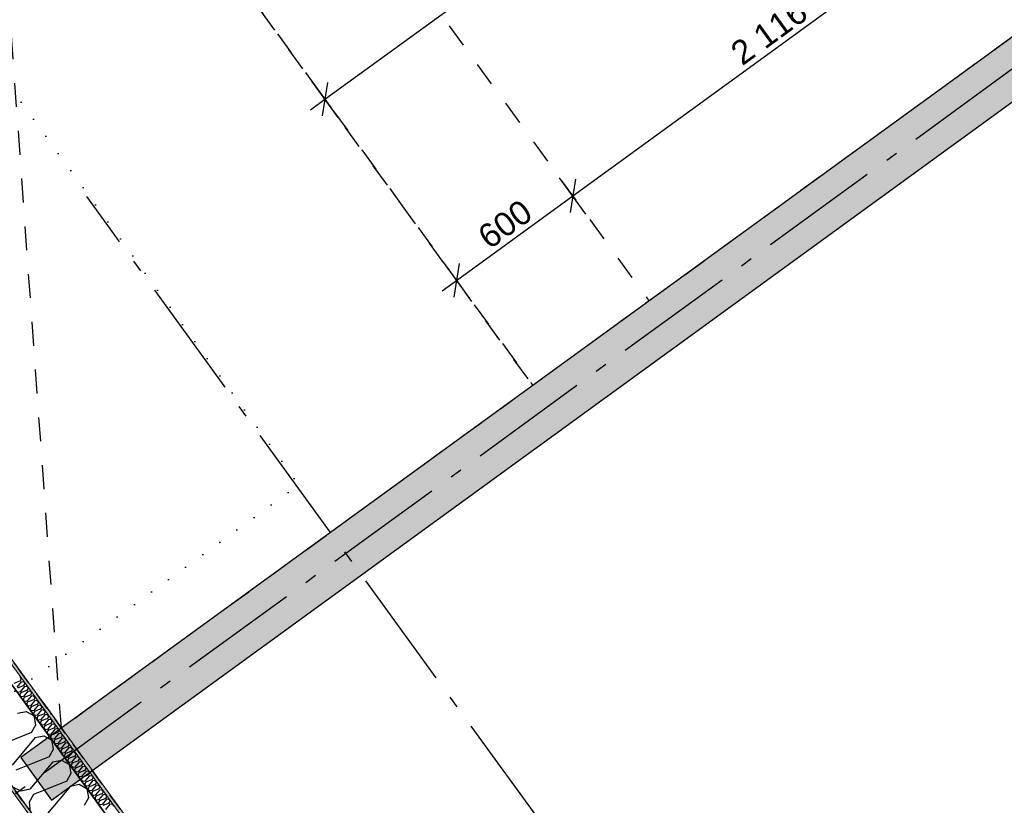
# Model space of a CAD drawing. Header units: millimetres. Extents: x -150 to 340869, y -1115 to 365939.
# Tile 147 of 193: x 321183 to 325297, y 341261 to 344542. Entities that reach past the tile are written whole.
import ezdxf
from ezdxf.enums import TextEntityAlignment as Align

# ---------------------------------------------------------------- set-up
doc = ezdxf.new("R2010")
doc.units = ezdxf.units.MM
doc.header["$LTSCALE"] = 0.5
doc.header["$MEASUREMENT"] = 0
for name, pattern in [('Akselinje', [1500, 1000, -200, 100, -200]), ('Over snittplan', [260, 150, -50, 10, -50]), ('PLINE', [0]), ('Stipling', [400, 200, -200]), ('Tett prikk', [176.388884, 0, -176.388884])]:
    doc.linetypes.add(name, pattern=pattern)
for name, color, linetype in [('0(Nye konstruksjoner)', 7, 'Continuous'), ('232- Ikke-bærende yttervegger (Skravur)(Nye konstruksjoner)', 7, 'Continuous'), ('232- Ikke-bærende yttervegger(Nye konstruksjoner)', 7, 'Continuous'), ('255- Gulvoverflate(Nye konstruksjoner)', 7, 'Continuous'), ('26-- Yttertak(Nye konstruksjoner)', 7, 'Continuous'), ('82-- Modullinjer(Nye konstruksjoner)', 7, 'Continuous'), ('842-M___1_50 Målsetting bygning(Nye konstruksjoner)', 7, 'Continuous'), ('862- M___Nettoareal(Nye konstruksjoner)', 7, 'Continuous'), ('862- M___Nettoareal(Polylinje)(Nye konstruksjoner)', 7, 'Continuous'), ('862- M___Nettoareal(Tekst)(Nye konstruksjoner)', 7, 'Continuous')]:
    doc.layers.add(name, color=color, linetype=linetype)
doc.layers.add('235- Utvendig kledning og overflate(Nye konstruksjoner)', color=7, linetype='Continuous', lineweight=0)
doc.layers.add('236- Innvendig kledning og overflate(Nye konstruksjoner)', color=7, linetype='Continuous', lineweight=0)
doc.styles.add('GENERATED_STYLE_1', font='txt')
doc.styles.add('GENERATED_STYLE_2', font='arial.ttf')
doc.styles.add('GENERATED_STYLE_4', font='arial.ttf')
doc.dimstyles.new('GENERATED_STYLE__3', dxfattribs={"dimtxt": 100, "dimasz": 95, "dimexe": 0.18, "dimexo": 0.0625, "dimgap": 0, "dimtad": 1, "dimdec": 0, "dimzin": 0, "dimdsep": 46, "dimtxsty": 'GENERATED_STYLE_2', "dimblk": 'ARROWHEAD_6', "dimblk1": 'ARROWHEAD_6', "dimblk2": 'ARROWHEAD_6', "dimcen": 0.09, "dimse1": 1, "dimse2": 1, "dimclrd": 256, "dimclre": 256, "dimclrt": 256, "dimadec": 1, "dimazin": 0, "dimtfac": 1, "dimtdec": 4, "dimtmove": 0, "dimatfit": 3, "dimfxl": 1, "dimtolj": 1, "dimtzin": 0, "dimarcsym": 0})
pattern_1 = [(0, (0, 0), (0, 43.30127), [0, -25]), (0, (12.5, 21.65), (0, 43.30127), [0, -25])]

# ---------------------------------------------------------------- blocks, each defined once
blk = doc.blocks.new('TEK _ SJAKT _ LAGER__2', base_point=(318271.8, 347997.8))
at = {"layer": '862- M___Nettoareal(Polylinje)(Nye konstruksjoner)', "linetype": 'Stipling', "flags": 128}
blk.add_lwpolyline([(323792.6, 351613.4), (317110.9, 351613.4), (317110.9, 349452.8), (316890.9, 349452.8), (316890.9, 351613.4), (314484.9, 351613.4), (314484.9, 349447.8), (317110.9, 349447.8), (317110.9, 349227.8), (308760.9, 349227.8), (308760.9, 346182.3), (321025.4, 346182.3), (323326.2, 343015.5), (326185.7, 345093.1), (324517.5, 347389.1), (324695.5, 347518.4), (326363.7, 345222.4), (327720, 346207.8)], close=True, dxfattribs=at)
at = {"layer": '862- M___Nettoareal(Tekst)(Nye konstruksjoner)', "style": 'GENERATED_STYLE_1'}
for tag, p in [('DUMMY_861', (318909, 348186.1)), ('ROOM_NAME', (317634.6, 348136.2)), ('DUMMY_862', (317634.6, 347997.8))]:
    blk.add_attdef(tag, text='', height=100, dxfattribs=at).set_placement(p, align=Align.TOP_LEFT)
blk = doc.blocks.new('Ikke målbart areal__3', base_point=(318271.8, 344616.6))
at = {"layer": '862- M___Nettoareal(Polylinje)(Nye konstruksjoner)', "linetype": 'Stipling', "flags": 128}
blk.add_lwpolyline([(308760.9, 346182.3), (308760.9, 345237.9), (308760.9, 343747.8), (319785, 343747.8), (321356.7, 341584.6), (323326.2, 343015.5), (321025.4, 346182.3)], close=True, dxfattribs=at)
at = {"layer": '862- M___Nettoareal(Tekst)(Nye konstruksjoner)', "style": 'GENERATED_STYLE_1'}
for tag, p in [('DUMMY_861', (318819.7, 344804.8)), ('ROOM_NAME', (317723.9, 344762.2)), ('DUMMY_862', (317723.9, 344616.6))]:
    blk.add_attdef(tag, text='', height=100, dxfattribs=at).set_placement(p, align=Align.TOP_LEFT)
blk = doc.blocks.new('*X62')
at = {"layer": '232- Ikke-bærende yttervegger (Skravur)(Nye konstruksjoner)', "linetype": 'PLINE'}
for p, q in [((321185.7, 341781.3), (321158.8, 341770.5)), ((321188.7, 341777.2), (321170.1, 341754.9)), ((321181.5, 341798.3), (321187.9, 341794.7)), ((321185.7, 341781.3), (321189.3, 341787.5)), ((321189.3, 341787.5), (321187.9, 341794.7)), ((321188.7, 341777.2), (321195.7, 341778.6)), ((321195.7, 341778.6), (321202.2, 341775.1)), ((321200, 341761.7), (321203.5, 341767.9)), ((321203.5, 341767.9), (321202.2, 341775.1)), ((321200, 341761.7), (321173.1, 341750.8)), ((321184.4, 341735.3), (321177.4, 341733.9)), ((321187.4, 341731.2), (321183.9, 341725)), ((321203, 341757.5), (321184.4, 341735.3)), ((321214.3, 341742), (321187.4, 341731.2)), ((321217.3, 341737.9), (321198.7, 341715.7)), ((321203, 341757.5), (321210, 341759)), ((321210, 341759), (321216.5, 341755.5)), ((321214.3, 341742), (321217.8, 341748.2)), ((321217.8, 341748.2), (321216.5, 341755.5)), ((321217.3, 341737.9), (321224.3, 341739.3)), ((321224.3, 341739.3), (321230.7, 341735.8)), ((321228.6, 341722.4), (321232.1, 341728.6)), ((321232.1, 341728.6), (321230.7, 341735.8)), ((321183.9, 341725), (321184.8, 341717.4)), ((321191.7, 341714.2), (321184.8, 341717.4)), ((321198.7, 341715.7), (321191.7, 341714.2)), ((321201.6, 341711.5), (321198.1, 341705.3)), ((321198.1, 341705.3), (321199, 341697.8)), ((321205.9, 341694.6), (321199, 341697.8)), ((321228.6, 341722.4), (321201.6, 341711.5)), ((321212.9, 341696), (321205.9, 341694.6)), ((321215.9, 341691.9), (321212.4, 341685.7)), ((321212.4, 341685.7), (321213.3, 341678.1)), ((321231.6, 341718.3), (321212.9, 341696)), ((321242.8, 341702.7), (321215.9, 341691.9)), ((321245.8, 341698.6), (321227.2, 341676.4)), ((321231.6, 341718.3), (321238.6, 341719.7)), ((321238.6, 341719.7), (321245, 341716.2)), ((321242.8, 341702.7), (321246.4, 341709)), ((321246.4, 341709), (321245, 341716.2)), ((321245.8, 341698.6), (321252.8, 341700)), ((321252.8, 341700), (321259.3, 341696.5)), ((321257.1, 341683.1), (321260.6, 341689.3)), ((321260.6, 341689.3), (321259.3, 341696.5)), ((321220.2, 341674.9), (321213.3, 341678.1)), ((321227.2, 341676.4), (321220.2, 341674.9)), ((321230.2, 341672.2), (321226.7, 341666)), ((321226.7, 341666), (321227.6, 341658.5)), ((321234.5, 341655.3), (321227.6, 341658.5)), ((321257.1, 341683.1), (321230.2, 341672.2)), ((321241.5, 341656.7), (321234.5, 341655.3)), ((321244.5, 341652.6), (321240.9, 341646.4)), ((321240.9, 341646.4), (321241.8, 341638.8)), ((321260.1, 341679), (321241.5, 341656.7)), ((321271.4, 341663.5), (321244.5, 341652.6)), ((321274.4, 341659.3), (321255.7, 341637.1)), ((321285.7, 341643.8), (321258.7, 341633)), ((321260.1, 341679), (321267.1, 341680.4)), ((321267.1, 341680.4), (321273.5, 341676.9)), ((321271.4, 341663.5), (321274.9, 341669.7)), ((321274.9, 341669.7), (321273.5, 341676.9)), ((321274.4, 341659.3), (321281.4, 341660.8)), ((321281.4, 341660.8), (321287.8, 341657.2)), ((321285.7, 341643.8), (321289.2, 341650)), ((321289.2, 341650), (321287.8, 341657.2)), ((321248.7, 341635.7), (321241.8, 341638.8)), ((321255.7, 341637.1), (321248.7, 341635.7)), ((321258.7, 341633), (321255.2, 341626.7)), ((321255.2, 341626.7), (321256.1, 341619.2)), ((321263, 341616), (321256.1, 341619.2)), ((321270, 341617.4), (321263, 341616)), ((321273, 341613.3), (321269.5, 341607.1)), ((321269.5, 341607.1), (321270.4, 341599.6)), ((321288.7, 341639.7), (321270, 341617.4)), ((321299.9, 341624.2), (321273, 341613.3)), ((321302.9, 341620), (321284.3, 341597.8)), ((321314.2, 341604.5), (321287.3, 341593.7)), ((321288.7, 341639.7), (321295.7, 341641.1)), ((321295.7, 341641.1), (321302.1, 341637.6)), ((321299.9, 341624.2), (321303.4, 341630.4)), ((321303.4, 341630.4), (321302.1, 341637.6)), ((321302.9, 341620), (321309.9, 341621.5)), ((321309.9, 341621.5), (321316.4, 341617.9)), ((321314.2, 341604.5), (321317.7, 341610.7)), ((321317.7, 341610.7), (321316.4, 341617.9)), ((321317.2, 341600.4), (321324.2, 341601.8)), ((321324.2, 341601.8), (321330.6, 341598.3)), ((321277.3, 341596.4), (321270.4, 341599.6)), ((321284.3, 341597.8), (321277.3, 341596.4)), ((321287.3, 341593.7), (321283.8, 341587.5)), ((321283.8, 341587.5), (321284.7, 341579.9)), ((321291.6, 341576.7), (321284.7, 341579.9)), ((321298.6, 341578.1), (321291.6, 341576.7)), ((321301.6, 341574), (321298, 341567.8)), ((321298, 341567.8), (321298.9, 341560.3)), ((321317.2, 341600.4), (321298.6, 341578.1)), ((321328.5, 341584.9), (321301.6, 341574)), ((321331.5, 341580.8), (321312.8, 341558.5)), ((321342.7, 341565.2), (321315.8, 341554.4)), ((321345.7, 341561.1), (321327.1, 341538.9)), ((321328.5, 341584.9), (321332, 341591.1)), ((321332, 341591.1), (321330.6, 341598.3)), ((321331.5, 341580.8), (321338.5, 341582.2)), ((321338.5, 341582.2), (321344.9, 341578.7)), ((321342.7, 341565.2), (321346.3, 341571.4)), ((321346.3, 341571.4), (321344.9, 341578.7)), ((321345.7, 341561.1), (321352.7, 341562.5)), ((321352.7, 341562.5), (321359.2, 341559)), ((321305.8, 341557.1), (321298.9, 341560.3)), ((321312.8, 341558.5), (321305.8, 341557.1)), ((321315.8, 341554.4), (321312.3, 341548.2)), ((321312.3, 341548.2), (321313.2, 341540.6)), ((321320.1, 341537.4), (321313.2, 341540.6)), ((321327.1, 341538.9), (321320.1, 341537.4)), ((321330.1, 341534.7), (321326.6, 341528.5)), ((321326.6, 341528.5), (321327.5, 341521)), ((321334.4, 341517.8), (321327.5, 341521)), ((321357, 341545.6), (321330.1, 341534.7)), ((321360, 341541.5), (321341.4, 341519.2)), ((321371.3, 341525.9), (321344.4, 341515.1)), ((321374.3, 341521.8), (321355.6, 341499.6)), ((321357, 341545.6), (321360.5, 341551.8)), ((321360.5, 341551.8), (321359.2, 341559)), ((321360, 341541.5), (321367, 341542.9)), ((321367, 341542.9), (321373.4, 341539.4)), ((321371.3, 341525.9), (321374.8, 341532.2)), ((321374.8, 341532.2), (321373.4, 341539.4)), ((321374.3, 341521.8), (321381.3, 341523.2)), ((321381.3, 341523.2), (321387.7, 341519.7)), ((321389.1, 341512.5), (321387.7, 341519.7)), ((321341.4, 341519.2), (321334.4, 341517.8)), ((321344.4, 341515.1), (321340.8, 341508.9)), ((321340.8, 341508.9), (321341.8, 341501.3)), ((321348.6, 341498.1), (321341.8, 341501.3)), ((321355.6, 341499.6), (321348.6, 341498.1)), ((321358.6, 341495.4), (321355.1, 341489.2)), ((321355.1, 341489.2), (321356, 341481.7)), ((321362.9, 341478.5), (321356, 341481.7)), ((321385.6, 341506.3), (321358.6, 341495.4)), ((321369.9, 341479.9), (321362.9, 341478.5)), ((321388.6, 341502.2), (321369.9, 341479.9)), ((321399.8, 341486.7), (321372.9, 341475.8)), ((321402.8, 341482.5), (321384.2, 341460.3)), ((321385.6, 341506.3), (321389.1, 341512.5)), ((321388.6, 341502.2), (321395.6, 341503.6)), ((321395.6, 341503.6), (321402, 341500.1)), ((321399.8, 341486.7), (321403.4, 341492.9)), ((321403.4, 341492.9), (321402, 341500.1)), ((321402.8, 341482.5), (321409.8, 341484)), ((321409.8, 341484), (321416.3, 341480.4)), ((321417.6, 341473.2), (321416.3, 341480.4)), ((321372.9, 341475.8), (321369.4, 341469.6)), ((321369.4, 341469.6), (321370.3, 341462)), ((321377.2, 341458.9), (321370.3, 341462)), ((321384.2, 341460.3), (321377.2, 341458.9)), ((321387.2, 341456.2), (321383.7, 341449.9)), ((321383.7, 341449.9), (321384.6, 341442.4)), ((321391.5, 341439.2), (321384.6, 341442.4)), ((321414.1, 341467), (321387.2, 341456.2)), ((321398.5, 341440.6), (321391.5, 341439.2)), ((321417.1, 341462.9), (321398.5, 341440.6)), ((321428.4, 341447.4), (321401.5, 341436.5)), ((321431.4, 341443.2), (321412.7, 341421)), ((321414.1, 341467), (321417.6, 341473.2)), ((321417.1, 341462.9), (321424.1, 341464.3)), ((321424.1, 341464.3), (321430.5, 341460.8)), ((321428.4, 341447.4), (321431.9, 341453.6)), ((321431.9, 341453.6), (321430.5, 341460.8)), ((321431.4, 341443.2), (321438.4, 341444.7)), ((321438.4, 341444.7), (321444.8, 341441.2)), ((321446.2, 341433.9), (321444.8, 341441.2)), ((321401.5, 341436.5), (321397.9, 341430.3)), ((321397.9, 341430.3), (321398.8, 341422.8)), ((321405.7, 341419.6), (321398.8, 341422.8)), ((321412.7, 341421), (321405.7, 341419.6)), ((321415.7, 341416.9), (321412.2, 341410.7)), ((321412.2, 341410.7), (321413.1, 341403.1)), ((321420, 341399.9), (321413.1, 341403.1)), ((321442.6, 341427.7), (321415.7, 341416.9)), ((321427, 341401.4), (321420, 341399.9)), ((321430, 341397.2), (321426.5, 341391)), ((321445.6, 341423.6), (321427, 341401.4)), ((321456.9, 341408.1), (321430, 341397.2)), ((321459.9, 341404), (321441.3, 341381.7)), ((321442.6, 341427.7), (321446.2, 341433.9)), ((321445.6, 341423.6), (321452.6, 341425)), ((321452.6, 341425), (321459.1, 341421.5)), ((321456.9, 341408.1), (321460.4, 341414.3)), ((321460.4, 341414.3), (321459.1, 341421.5)), ((321459.9, 341404), (321466.9, 341405.4)), ((321466.9, 341405.4), (321473.4, 341401.9)), ((321474.7, 341394.7), (321473.4, 341401.9)), ((321426.5, 341391), (321427.4, 341383.5)), ((321434.3, 341380.3), (321427.4, 341383.5)), ((321441.3, 341381.7), (321434.3, 341380.3)), ((321444.3, 341377.6), (321440.8, 341371.4)), ((321440.8, 341371.4), (321441.7, 341363.8)), ((321448.5, 341360.6), (321441.7, 341363.8)), ((321471.2, 341388.4), (321444.3, 341377.6)), ((321455.5, 341362.1), (321448.5, 341360.6)), ((321458.5, 341357.9), (321455, 341351.7)), ((321474.2, 341384.3), (321455.5, 341362.1)), ((321485.5, 341368.8), (321458.5, 341357.9)), ((321488.5, 341364.7), (321469.8, 341342.4)), ((321471.2, 341388.4), (321474.7, 341394.7)), ((321474.2, 341384.3), (321481.2, 341385.7)), ((321481.2, 341385.7), (321487.6, 341382.2)), ((321485.5, 341368.8), (321489, 341375)), ((321489, 341375), (321487.6, 341382.2)), ((321488.5, 341364.7), (321495.5, 341366.1)), ((321495.5, 341366.1), (321501.9, 341362.6)), ((321499.7, 341349.1), (321503.3, 341355.4)), ((321503.3, 341355.4), (321501.9, 341362.6)), ((321455, 341351.7), (321455.9, 341344.2)), ((321462.8, 341341), (321455.9, 341344.2)), ((321469.8, 341342.4), (321462.8, 341341)), ((321472.8, 341338.3), (321469.3, 341332.1)), ((321469.3, 341332.1), (321470.2, 341324.5)), ((321477.1, 341321.3), (321470.2, 341324.5)), ((321499.7, 341349.1), (321472.8, 341338.3)), ((321484.1, 341322.8), (321477.1, 341321.3)), ((321487.1, 341318.7), (321483.6, 341312.4)), ((321502.7, 341345), (321484.1, 341322.8)), ((321514, 341329.5), (321487.1, 341318.7)), ((321517, 341325.4), (321498.4, 341303.1)), ((321502.7, 341345), (321509.7, 341346.5)), ((321509.7, 341346.5), (321516.2, 341342.9)), ((321514, 341329.5), (321517.5, 341335.7)), ((321517.5, 341335.7), (321516.2, 341342.9)), ((321517, 341325.4), (321524, 341326.8)), ((321524, 341326.8), (321530.4, 341323.3)), ((321528.3, 341309.9), (321531.8, 341316.1)), ((321531.8, 341316.1), (321530.4, 341323.3)), ((321483.6, 341312.4), (321484.5, 341304.9)), ((321491.4, 341301.7), (321484.5, 341304.9)), ((321498.4, 341303.1), (321491.4, 341301.7)), ((321501.4, 341299), (321497.8, 341292.8)), ((321497.8, 341292.8), (321498.7, 341285.3)), ((321505.6, 341282.1), (321498.7, 341285.3)), ((321528.3, 341309.9), (321501.4, 341299)), ((321512.6, 341283.5), (321505.6, 341282.1)), ((321515.6, 341279.4), (321512.1, 341273.1)), ((321512.1, 341273.1), (321513, 341265.6)), ((321531.3, 341305.7), (321512.6, 341283.5)), ((321542.6, 341290.2), (321515.6, 341279.4)), ((321545.6, 341286.1), (321526.9, 341263.8)), ((321531.3, 341305.7), (321538.3, 341307.2)), ((321538.3, 341307.2), (321544.7, 341303.6)), ((321542.6, 341290.2), (321546.1, 341296.4)), ((321546.1, 341296.4), (321544.7, 341303.6)), ((321545.6, 341286.1), (321552.6, 341287.5)), ((321552.6, 341287.5), (321559, 341284)), ((321556.8, 341270.6), (321560.3, 341276.8)), ((321560.3, 341276.8), (321559, 341284)), ((321519.9, 341262.4), (321513, 341265.6)), ((321526.9, 341263.8), (321519.9, 341262.4)), ((321556.8, 341270.6), (321529.9, 341259.7)), ((321559.8, 341266.4), (321541.2, 341244.2)), ((321559.8, 341266.4), (321566.8, 341267.9)), ((321566.8, 341267.9), (321573.3, 341264.4)), ((321574.6, 341257.1), (321573.3, 341264.4))]:
    blk.add_line(p, q, dxfattribs=at)
blk = doc.blocks.new('*X63')
at = {"layer": '232- Ikke-bærende yttervegger (Skravur)(Nye konstruksjoner)', "linetype": 'PLINE'}
for p, q in [((321174, 341645.8), (321210.2, 341653.2)), ((321210.2, 341653.2), (321243.4, 341635)), ((321250.4, 341597.7), (321243.4, 341635)), ((321232.2, 341565.6), (321093.2, 341509.5)), ((321232.2, 341565.6), (321250.4, 341597.7)), ((321247.7, 341544.3), (321151.4, 341429.4)), ((321247.7, 341544.3), (321283.9, 341551.7)), ((321283.9, 341551.7), (321317.2, 341533.5)), ((321324.2, 341496.2), (321317.2, 341533.5)), ((321306, 341464.1), (321324.2, 341496.2)), ((321306, 341464.1), (321166.9, 341408)), ((321321.5, 341442.8), (321225.2, 341327.9)), ((321321.5, 341442.8), (321357.6, 341450.2)), ((321357.6, 341450.2), (321390.9, 341432)), ((321397.9, 341394.7), (321390.9, 341432)), ((321379.7, 341362.6), (321240.7, 341306.5)), ((321379.7, 341362.6), (321397.9, 341394.7)), ((321189, 341320.5), (321153.4, 341337)), ((321225.2, 341327.9), (321189, 341320.5)), ((321395.2, 341341.3), (321298.9, 341226.4)), ((321395.2, 341341.3), (321431.4, 341348.7)), ((321431.4, 341348.7), (321464.6, 341330.5)), ((321471.7, 341293.3), (321464.6, 341330.5)), ((321240.7, 341306.5), (321222.5, 341274.4)), ((321222.5, 341274.4), (321227.1, 341235.5)), ((321453.5, 341261.1), (321471.7, 341293.3))]:
    blk.add_line(p, q, dxfattribs=at)
blk = doc.blocks.new('Standard grid marker[22]', base_point=(335201.2, 351507.3))
at = {"layer": '82-- Modullinjer(Nye konstruksjoner)', "linetype": 'Akselinje'}
blk.add_line((335039.4, 351389.7), (316720.3, 338080.1), dxfattribs=at)
at = {"layer": '82-- Modullinjer(Nye konstruksjoner)', "style": 'GENERATED_STYLE_4'}
for tag, p in [('AC_MarkerText_1_0', (335302.4, 351634.5)), ('AC_MarkerText_1_1', (316457.4, 337942.8))]:
    blk.add_attdef(tag, text='', height=100, rotation=360, dxfattribs=at).set_placement(p, align=Align.TOP_CENTER)
blk = doc.blocks.new('Standard grid marker[26]', base_point=(327836.7, 332138.2))
at = {"layer": '82-- Modullinjer(Nye konstruksjoner)', "linetype": 'Akselinje'}
blk.add_line((327719.1, 332300), (320204.8, 342642.6), dxfattribs=at)
at = {"layer": '82-- Modullinjer(Nye konstruksjoner)', "style": 'GENERATED_STYLE_4'}
blk.add_attdef('AC_MarkerText_1', text='', height=100, rotation=360, dxfattribs=at).set_placement((327910.2, 332090.2), align=Align.TOP_CENTER)
blk = doc.blocks.new('Standard grid marker[28]', base_point=(329212, 333137.4))
at = {"layer": '82-- Modullinjer(Nye konstruksjoner)', "linetype": 'Akselinje'}
for p, q in [((321580.1, 343641.9), (321462.6, 343803.7)), ((329094.4, 333299.3), (321580.1, 343641.9))]:
    blk.add_line(p, q, dxfattribs=at)
at = {"layer": '82-- Modullinjer(Nye konstruksjoner)', "style": 'GENERATED_STYLE_4'}
blk.add_attdef('AC_MarkerText_1', text='', height=100, rotation=360, dxfattribs=at).set_placement((329285.5, 333089.4), align=Align.TOP_CENTER)
blk = doc.blocks.new('*D163')
at = {"layer": '842-M___1_50 Målsetting bygning(Nye konstruksjoner)', "linetype": 'PLINE'}
for p, q in [((323548.5, 343730.3), (323438.3, 343882)), ((323504.5, 343876), (323482.4, 343736.3)), ((323008, 343453.5), (323493.4, 343806.1)), ((323063.1, 343377.6), (322952.9, 343529.3)), ((323019.1, 343523.3), (322997, 343383.6)), ((322947.3, 343409.4), (323008, 343453.5))]:
    blk.add_line(p, q, dxfattribs=at)
at = {"layer": '842-M___1_50 Målsetting bygning(Nye konstruksjoner)', "insert": (323146.4, 343578.7), "char_height": 100, "attachment_point": 7, "rotation": 36, "style": 'GENERATED_STYLE_2'}
blk.add_mtext('\\A1;{\\pql;\\fArial|b0|i0|c0|p0;\\W1.000000;600}', dxfattribs=at)
blk = doc.blocks.new('ARROWHEAD_6')
at = {"linetype": 'Continuous'}
for p, q in [((-0.5, -0.5), (0.5, 0.5)), ((0, 0), (-1, 0))]:
    blk.add_line(p, q, dxfattribs=at)
blk = doc.blocks.new('*D164')
at = {"layer": '842-M___1_50 Målsetting bygning(Nye konstruksjoner)', "linetype": 'PLINE'}
for p, q in [((325260, 344973.8), (325149.8, 345125.4)), ((325216, 345119.4), (325193.9, 344979.8)), ((323493.4, 343806.1), (325204.9, 345049.6)), ((323548.5, 343730.3), (323438.3, 343882)), ((323504.5, 343876), (323482.4, 343736.3)), ((323008, 343453.5), (323493.4, 343806.1))]:
    blk.add_line(p, q, dxfattribs=at)
at = {"layer": '842-M___1_50 Målsetting bygning(Nye konstruksjoner)', "insert": (324202.7, 344346.2), "char_height": 100, "attachment_point": 7, "rotation": 36, "style": 'GENERATED_STYLE_2'}
blk.add_mtext('\\A1;{\\pql;\\fArial|b0|i0|c0|p0;\\W1.000000;2\xa0116}', dxfattribs=at)
blk = doc.blocks.new('*D165')
at = {"layer": '842-M___1_50 Målsetting bygning(Nye konstruksjoner)', "linetype": 'PLINE'}
for p, q in [((325867.5, 345531), (326045.5, 345660.3)), ((325922.6, 345455.2), (325812.4, 345606.9)), ((325878.6, 345600.8), (325856.5, 345461.2)), ((325204.9, 345049.6), (325867.5, 345531)), ((325260, 344973.8), (325149.8, 345125.4)), ((325216, 345119.4), (325193.9, 344979.8)), ((323493.4, 343806.1), (325204.9, 345049.6))]:
    blk.add_line(p, q, dxfattribs=at)
at = {"layer": '842-M___1_50 Målsetting bygning(Nye konstruksjoner)', "char_height": 100, "attachment_point": 7, "rotation": 36, "style": 'GENERATED_STYLE_2'}
for s, insert in [('\\A1;{\\pql;\\fArial|b0|i0|c0|p0;\\W1.000000;220}', (325769.9, 345657.9)), ('\\A1;{\\pql;\\fArial|b0|i0|c0|p0;\\W1.000000;819}', (325431.9, 345239.2))]:
    blk.add_mtext(s, dxfattribs=dict(at, insert=insert))
blk = doc.blocks.new('*D170')
at = {"layer": '842-M___1_50 Målsetting bygning(Nye konstruksjoner)', "linetype": 'PLINE'}
for p, q in [((326907.1, 347326.6), (326796.9, 347478.3)), ((326841, 347332.6), (326863.1, 347472.3)), ((326852, 347402.5), (326912.7, 347446.5)), ((322458.2, 344210.2), (326852, 347402.5)), ((322513.3, 344134.3), (322403.1, 344286)), ((322469.3, 344280), (322447.2, 344140.3)), ((322397.6, 344166.1), (322458.2, 344210.2))]:
    blk.add_line(p, q, dxfattribs=at)
at = {"layer": '842-M___1_50 Målsetting bygning(Nye konstruksjoner)', "insert": (324319.6, 345587.3), "char_height": 100, "attachment_point": 7, "rotation": 36, "style": 'GENERATED_STYLE_2'}
blk.add_mtext('\\A1;{\\pql;\\fArial|b0|i0|c0|p0;\\W1.000000;Målbart areal}', dxfattribs=at)

msp = doc.modelspace()

# ---------------------------------------------------------------- hatches: boundary and pattern name
at = {"layer": '232- Ikke-bærende yttervegger (Skravur)(Nye konstruksjoner)', "linetype": 'Continuous'}
h = msp.add_hatch(dxfattribs=at)
h.set_pattern_fill('Betong_strukturell', color=256, style=0, pattern_type=2)
h.set_pattern_definition([(36, (0, 0), (-183.25332, 252.22655), [30, -150.00001]), (36, (-18.8, 179), (-183.25332, 252.22655), [30, -150.00001]), (96, (0, 0), (310.06125, 32.58875), [30, -150.00001]), (96, (145.62, 105.8), (310.06125, 32.58875), [30, -150.00001]), (156, (24.27, 17.63), (126.80794, 284.8153), [30, -150.00001]), (156, (169.9, 123.43), (126.80794, 284.8153), [30, -150.00001]), (36, (-17.634, 24.27), (-35.267117, 48.541021), [0, -60.000002, 0, -90.000004]), (81, (6.637, 41.904), (-59.261303, 9.386068), [0, -45.000002, 0, -75.000003])])
h.paths.add_polyline_path([(329859.4, 347762.2), (321186.8, 341461.2), (321316.1, 341283.2), (329988.7, 347584.2)])
h = msp.add_hatch(dxfattribs=at)
h.set_pattern_fill('Prikker_tett', color=256, style=0, pattern_type=2)
h.set_pattern_definition(pattern_1)
h.paths.add_polyline_path([(319794.4, 343734.8), (319778.3, 343734.8), (326254.2, 334821.7), (326264.7, 334829.3)])
msp.add_hatch(color=256, dxfattribs=at).paths.add_polyline_path([(319754.6, 343685.8), (319753.4, 343685.8), (326250.4, 334743.5), (326251.2, 334744.1)])
h = msp.add_hatch(dxfattribs=at)
h.set_pattern_fill('Prikker_tett', color=256, style=0, pattern_type=2)
h.set_pattern_definition(pattern_1)
h.paths.add_polyline_path([(326196.1, 334396.3), (319635.7, 343425.8), (319620.9, 343425.8), (326186.4, 334389.2)])

# ---------------------------------------------------------------- linework, layer by layer
at = {"layer": '0(Nye konstruksjoner)', "linetype": 'Stipling'}
for points in [[(308760.9, 346782.3), (321331.1, 346782.3), (323811.6, 343368.2)], [(321356.7, 341584.6), (321025.4, 346182.3), (308760.9, 343747.8)]]:
    msp.add_lwpolyline(points, dxfattribs=at)
at = {"layer": '232- Ikke-bærende yttervegger(Nye konstruksjoner)', "linetype": 'PLINE'}
for p, q in [((326223, 334782.9), (319754.6, 343685.8)), ((319635.7, 343425.8), (326050.3, 334596.9)), ((326250.4, 334743.5), (319933.6, 343437.8))]:
    msp.add_line(p, q, dxfattribs=at)
at = {"layer": '232- Ikke-bærende yttervegger(Nye konstruksjoner)', "linetype": 'PLINE', "flags": 128}
for points in [[(321316.1, 341283.2), (329988.7, 347584.2)], [(326185.7, 345093.1), (321186.8, 341461.2)], [(321186.8, 341461.2), (321316.1, 341283.2)]]:
    msp.add_lwpolyline(points, dxfattribs=at)
at = {"layer": '232- Ikke-bærende yttervegger(Nye konstruksjoner)', "linetype": 'Over snittplan', "flags": 128}
msp.add_lwpolyline([(326264.7, 334829.3), (319794.4, 343734.8)], dxfattribs=at)
at = {"layer": '235- Utvendig kledning og overflate(Nye konstruksjoner)', "linetype": 'PLINE'}
msp.add_line((319647.1, 343389.8), (326186.4, 334389.2), dxfattribs=at)
at = {"layer": '236- Innvendig kledning og overflate(Nye konstruksjoner)', "linetype": 'PLINE'}
msp.add_line((326254.2, 334821.7), (319813.2, 343686.8), dxfattribs=at)
at = {"layer": '236- Innvendig kledning og overflate(Nye konstruksjoner)', "linetype": 'PLINE', "flags": 128}
msp.add_lwpolyline([(326264.7, 334829.3), (319794.4, 343734.8)], dxfattribs=at)
at = {"layer": '255- Gulvoverflate(Nye konstruksjoner)', "linetype": 'PLINE', "flags": 128}
msp.add_lwpolyline([(308450.9, 354357.8), (312050.9, 354357.8), (325191, 354357.8), (332914.5, 343727.4), (335030.5, 340814.9), (326196.1, 334396.3), (323365.9, 338291.7), (321018.9, 341522.1), (319627, 343437.8), (314670.9, 343437.8), (308450.9, 343437.8), (308450.9, 349447.8), (312260.9, 349447.8), (312260.9, 352047.8), (308450.9, 352047.8)], close=True, dxfattribs=at)
msp.add_lwpolyline([(308450.9, 354357.8), (312050.9, 354357.8), (325191, 354357.8), (332914.5, 343727.4), (335030.5, 340814.9), (326196.1, 334396.3), (323365.9, 338291.7), (321018.9, 341522.1), (319627, 343437.8), (314670.9, 343437.8), (308450.9, 343437.8), (308450.9, 349447.8), (312260.9, 349447.8), (312260.9, 352047.8), (308450.9, 352047.8)], close=True, dxfattribs=at)
at = {"layer": '26-- Yttertak(Nye konstruksjoner)', "linetype": 'Tett prikk', "flags": 128}
msp.add_lwpolyline([(320498.3, 345147.8), (314760.9, 345147.8), (314760.9, 343347.8), (319581.2, 343347.8), (320893.2, 341542), (322349.4, 342600)], close=True, dxfattribs=at)

# ---------------------------------------------------------------- block references
at = {"layer": '232- Ikke-bærende yttervegger(Nye konstruksjoner)'}
for name in ['*X62', '*X63']:
    msp.add_blockref(name, (0, 0), dxfattribs=at)
at = {"layer": '82-- Modullinjer(Nye konstruksjoner)', "linetype": 'PLINE'}
for name, p in [('Standard grid marker[22]', (335201.2, 351507.3)), ('Standard grid marker[28]', (329212, 333137.4)), ('Standard grid marker[26]', (327836.7, 332138.2))]:
    msp.add_blockref(name, p, dxfattribs=at)
at = {"layer": '862- M___Nettoareal(Nye konstruksjoner)', "linetype": 'Continuous'}
for name, p in [('TEK _ SJAKT _ LAGER__2', (318271.8, 347997.8)), ('Ikke målbart areal__3', (318271.8, 344616.6))]:
    msp.add_blockref(name, p, dxfattribs=at)

# ---------------------------------------------------------------- dimensions: what is measured, and where the dimension line sits
at = {"layer": '842-M___1_50 Målsetting bygning(Nye konstruksjoner)', "linetype": 'Continuous'}
dim = msp.add_linear_dim(base=(326852, 347402.5), p1=(323326.2, 343015.5), p2=(327720, 346207.8), angle=36, text='Målbart areal', dimstyle='GENERATED_STYLE__3', dxfattribs=at)
dim.commit()
dim.dimension.update_dxf_attribs({"geometry": '*D170', "text_midpoint": (324623.5, 345869.9), "dimtype": 160, "text_rotation": 36})
for base, p1, p2, picture, middle in [((325867.5, 345531), (325523.1, 344611.7), (326185.7, 345093.1), '*D165', (325494.9, 345346.8)), ((325204.9, 345049.6), (323811.6, 343368.2), (325523.1, 344611.7), '*D164', (324312.1, 344487.5)), ((323493.4, 343806.1), (323326.2, 343015.5), (323811.6, 343368.2), '*D163', (323209.4, 343686.3))]:
    dim = msp.add_linear_dim(base=base, p1=p1, p2=p2, angle=36, dimstyle='GENERATED_STYLE__3', dxfattribs=at)
    dim.commit()
    dim.dimension.update_dxf_attribs({"geometry": picture, "text_midpoint": middle, "dimtype": 160, "text_rotation": 36})

doc.saveas('drawing.dxf')
